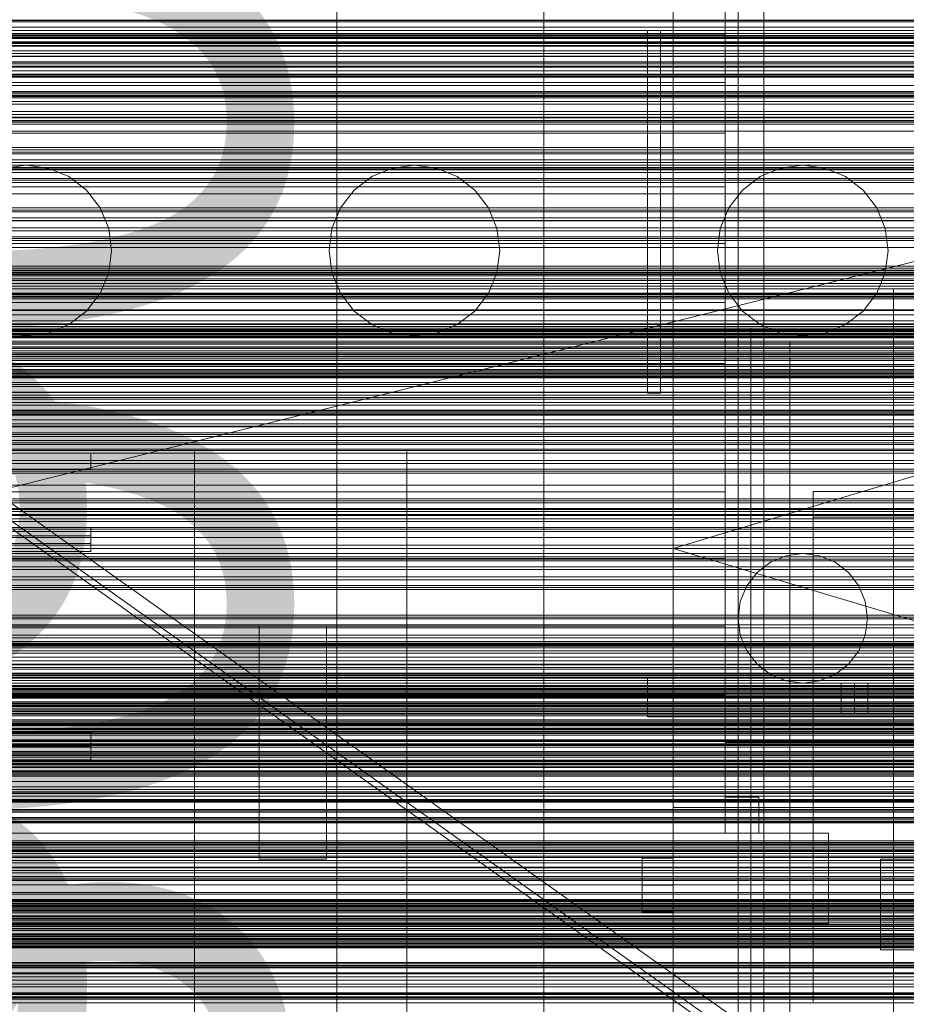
# Model space of a CAD drawing. Header units: millimetres. Extents: x -2233 to 61924, y -68080 to 6847.
# Tile 43 of 256: x -902 to -560, y -34376 to -33996. Entities that reach past the tile are written whole.
import ezdxf

# ---------------------------------------------------------------- set-up
doc = ezdxf.new("R2010")
doc.units = ezdxf.units.MM
for name, color, linetype, lineweight in [('COTAS_O', 1, 'Continuous', 0), ('COTAS_P', 1, 'Continuous', 0), ('frontal_briquetadora', 7, 'Continuous', 0), ('frontal_C03', 7, 'Continuous', 0), ('frontal_dosificador', 7, 'Continuous', 0), ('frontal_mezcladora', 7, 'Continuous', 0), ('frontal_secador', 7, 'Continuous', 0), ('frontal_tolva', 7, 'Continuous', 0)]:
    doc.layers.add(name, color=color, linetype=linetype, lineweight=lineweight)
doc.dimstyles.new('R19_100', dxfattribs={"dimtxt": 250, "dimasz": 150, "dimexe": 150, "dimexo": 80, "dimgap": 100, "dimtad": 1, "dimtih": 1, "dimtoh": 1, "dimdsep": 46, "dimcen": 0.09, "dimadec": 0, "dimazin": 0, "dimtfac": 1, "dimtdec": 4, "dimtofl": 0, "dimtmove": 0, "dimatfit": 3, "dimfxl": 1, "dimtolj": 1, "dimtzin": 0, "dimarcsym": 0})

# ---------------------------------------------------------------- blocks, each defined once
blk = doc.blocks.new('DIM_R28_48')
at = {"layer": 'COTAS_P'}
for p, q in [((-1750, -34600), (-1600, -34555)), ((2600, -34600), (2450, -34555)), ((-1750, -35500), (-1750, -34600)), ((-1750, -34600), (2600, -34600)), ((-1750, -34600), (-1600, -34645)), ((2600, -34600), (2450, -34645)), ((2600, -35500), (2600, -34600))]:
    blk.add_line(p, q, dxfattribs=at)
blk.add_text('4350 P', height=250, dxfattribs=at).set_placement((425, -34500))
blk = doc.blocks.new('DIM_R28_52')
at = {"layer": 'COTAS_O'}
for p, q in [((-1725, -33700), (-1575, -33655)), ((1725, -33700), (1575, -33655)), ((-1725, -34400), (-1725, -33700)), ((-1725, -33700), (1725, -33700)), ((-1725, -33700), (-1575, -33745)), ((1725, -33700), (1575, -33745)), ((1725, -34400), (1725, -33700))]:
    blk.add_line(p, q, dxfattribs=at)
blk.add_text('3450 O', height=250, dxfattribs=at).set_placement((0, -33600))
blk = doc.blocks.new('DIM_R28_55')
at = {"layer": 'COTAS_O'}
for p, q in [((-650, -33700), (50, -33700)), ((50, -33700), (5, -33850)), ((50, -34900), (50, -33700)), ((50, -33700), (95, -33850)), ((50, -34900), (5, -34750)), ((50, -34900), (95, -34750)), ((-650, -34900), (50, -34900))]:
    blk.add_line(p, q, dxfattribs=at)
blk.add_text('1200 O', height=250, rotation=90, dxfattribs=at).set_placement((-50, -34300))
blk = doc.blocks.new('DIM_R28_56')
at = {"layer": 'COTAS_O'}
for p, q in [((-650, -34200), (-500, -34155)), ((650, -34200), (500, -34155)), ((-650, -34900), (-650, -34200)), ((-650, -34200), (650, -34200)), ((-650, -34200), (-500, -34245)), ((650, -34200), (500, -34245)), ((650, -34900), (650, -34200))]:
    blk.add_line(p, q, dxfattribs=at)
blk.add_text('1300 O', height=250, dxfattribs=at).set_placement((0, -34100))
blk = doc.blocks.new('DIM_R28_57')
at = {"layer": 'COTAS_O'}
for p, q in [((-1480, -33670), (-780, -33670)), ((-780, -33670), (-825, -33820)), ((-780, -36000), (-780, -33670)), ((-780, -33670), (-735, -33820)), ((-780, -36000), (-825, -35850)), ((-780, -36000), (-735, -35850)), ((-1480, -36000), (-780, -36000))]:
    blk.add_line(p, q, dxfattribs=at)
blk.add_text('2330 O', height=250, rotation=90, dxfattribs=at).set_placement((-880, -34835))
blk = doc.blocks.new('DIM_R28_59')
at = {"layer": 'COTAS_O'}
for p, q in [((-1400, -33000), (-700, -33000)), ((-700, -33000), (-745, -33150)), ((-700, -36000), (-700, -33000)), ((-700, -33000), (-655, -33150)), ((-700, -36000), (-745, -35850)), ((-700, -36000), (-655, -35850)), ((-1400, -36000), (-700, -36000))]:
    blk.add_line(p, q, dxfattribs=at)
blk.add_text('3000 O', height=250, rotation=90, dxfattribs=at).set_placement((-800, -34500))

msp = doc.modelspace()

# ---------------------------------------------------------------- linework, layer by layer
at = {"layer": 'frontal_briquetadora'}
for p, q in [((-630, -34001.746), (-630, -33984.725)), ((-630, -34001.746), (-1405, -34001.746)), ((-630, -34020.086), (-630, -34001.746)), ((-630, -34020.086), (-1405, -34020.086)), ((-630, -34039.668), (-630, -34020.086)), ((-630, -34039.668), (-1405, -34039.668)), ((-630, -34060.408), (-630, -34039.668)), ((-630, -34060.408), (-1405, -34060.408)), ((-630, -34082.216), (-630, -34060.408)), ((-630, -34082.216), (-1405, -34082.216)), ((-630, -34105), (-630, -34082.216)), ((-630, -34101.1), (-630, -34100)), ((-630, -34104.388), (-630, -34101.1)), ((-565, -34101.1), (-565, -34100)), ((-565, -34104.388), (-565, -34101.1)), ((-630, -34105), (-1405, -34105)), ((-630, -34109.82), (-630, -34104.388)), ((-630, -34128.662), (-630, -34105)), ((-565, -34109.82), (-565, -34104.388)), ((-630, -34117.33), (-630, -34109.82)), ((-565, -34117.33), (-565, -34109.82)), ((-630, -34126.823), (-630, -34117.33)), ((-620, -34116.167), (-620, -34115)), ((-620, -34119.649), (-620, -34116.167)), ((-565, -34116.167), (-565, -34115)), ((-565, -34119.649), (-565, -34116.167)), ((-565, -34126.823), (-565, -34117.33)), ((-620, -34125.397), (-620, -34119.649)), ((-605, -34122.745), (-605, -34120.306)), ((-565, -34125.397), (-565, -34119.649)), ((-605, -34127.586), (-605, -34122.745)), ((-630, -34128.662), (-1405, -34128.662)), ((-630, -34138.179), (-630, -34126.823)), ((-630, -34153.1), (-630, -34128.662)), ((-620, -34133.327), (-620, -34125.397)), ((-605, -34134.752), (-605, -34127.586)), ((-565, -34133.327), (-565, -34125.397)), ((-565, -34138.179), (-565, -34126.823)), ((-620, -34143.323), (-620, -34133.327)), ((-605, -34144.129), (-605, -34134.752)), ((-565, -34143.323), (-565, -34133.327)), ((-630, -34151.256), (-630, -34138.179)), ((-565, -34151.256), (-565, -34138.179)), ((-620, -34155.238), (-620, -34143.323)), ((-565, -34155.238), (-565, -34143.323)), ((-605, -34155.57), (-605, -34144.129)), ((-630, -34165.889), (-630, -34151.256)), ((-565, -34165.889), (-565, -34151.256)), ((-630, -34153.1), (-1405, -34153.1)), ((-630, -34178.21), (-630, -34153.1)), ((-620, -34168.9), (-620, -34155.238)), ((-565, -34168.9), (-565, -34155.238)), ((-605, -34168.895), (-605, -34155.57)), ((-835, -34164.4), (-835, -34162.623)), ((-753, -34164.4), (-753, -34162.623)), ((-875, -34164.709), (-875, -34163.55)), ((-875, -34166.797), (-875, -34164.709)), ((-875, -34169.4), (-875, -34166.797)), ((-835, -34167.941), (-835, -34164.4)), ((-753, -34167.941), (-753, -34164.4)), ((-630, -34181.894), (-630, -34165.889)), ((-565, -34181.894), (-565, -34165.889)), ((-875, -34169.4), (-980, -34169.4)), ((-980, -34169.484), (-875, -34169.484)), ((-875, -34169.4), (-875, -34169.412)), ((-875, -34169.415), (-875, -34169.402)), ((-875, -34169.412), (-875, -34169.424)), ((-875, -34169.424), (-875, -34169.436)), ((-875, -34169.436), (-875, -34169.448)), ((-875, -34169.484), (-875, -34169.443)), ((-875, -34169.448), (-875, -34169.46)), ((-875, -34169.46), (-875, -34169.472)), ((-875, -34169.472), (-875, -34169.484)), ((-835, -34173.217), (-835, -34167.941)), ((-835, -34170.313), (-835, -34169.4)), ((-835, -34173.044), (-835, -34170.313)), ((-753, -34173.217), (-753, -34167.941)), ((-620, -34184.11), (-620, -34168.9)), ((-605, -34183.893), (-605, -34168.895)), ((-565, -34184.11), (-565, -34168.9)), ((-835, -34177.569), (-835, -34173.044)), ((-835, -34180.184), (-835, -34173.217)), ((-753, -34180.184), (-753, -34173.217)), ((-605, -34175.941), (-605, -34174)), ((-630, -34178.21), (-1405, -34178.21)), ((-835, -34183.851), (-835, -34177.569)), ((-630, -34203.884), (-630, -34178.21)), ((-605, -34181.688), (-605, -34175.941)), ((-596, -34184.379), (-596, -34178.048)), ((-596, -34178.048), (-416, -34178.048)), ((-596, -34178.048), (-596, -34188)), ((-835, -34188.788), (-835, -34180.184)), ((-753, -34188.788), (-753, -34180.184)), ((-630, -34199.07), (-630, -34181.894)), ((-605, -34191.022), (-605, -34181.688)), ((-565, -34199.07), (-565, -34181.894)), ((-835, -34191.835), (-835, -34183.851)), ((-620, -34200.644), (-620, -34184.11)), ((-605, -34200.328), (-605, -34183.893)), ((-596, -34193.939), (-596, -34184.379)), ((-565, -34200.644), (-565, -34184.11)), ((-835, -34198.959), (-835, -34188.788)), ((-753, -34198.959), (-753, -34188.788)), ((-596, -34188), (-416, -34188)), ((-875, -34192.355), (-875, -34192.084)), ((-875, -34192.084), (-875, -34192.649)), ((-875, -34192.334), (-875, -34192.143)), ((-875, -34192.143), (-875, -34193.147)), ((-875, -34193.68), (-875, -34192.334)), ((-875, -34193.425), (-875, -34192.355)), ((-875, -34192.649), (-875, -34193.972)), ((-875, -34193.147), (-875, -34195.144)), ((-875, -34195.144), (-875, -34193.425)), ((-835, -34201.454), (-835, -34191.835)), ((-605, -34203.582), (-605, -34191.022)), ((-1385, -34195.144), (-875, -34195.144)), ((-875, -34195.912), (-875, -34193.68)), ((-875, -34193.972), (-875, -34195.867)), ((-875, -34195.965), (-875, -34195.144)), ((-875, -34195.867), (-875, -34198.071)), ((-875, -34198.579), (-875, -34195.912)), ((-875, -34196.798), (-875, -34195.965)), ((-875, -34197.643), (-875, -34196.798)), ((-596, -34206.387), (-596, -34193.939)), ((-875, -34198.071), (-1385, -34198.071)), ((-875, -34198.501), (-875, -34197.643)), ((-875, -34198.071), (-875, -34198.531)), ((-875, -34199.37), (-875, -34198.501)), ((-875, -34198.531), (-875, -34198.989)), ((-875, -34201.143), (-875, -34198.579)), ((-875, -34198.989), (-875, -34199.441)), ((-875, -34200.251), (-875, -34199.37)), ((-875, -34199.441), (-875, -34199.885)), ((-875, -34199.885), (-875, -34200.318)), ((-875, -34201.143), (-875, -34200.251)), ((-875, -34200.318), (-875, -34200.739)), ((-875, -34200.739), (-875, -34201.143)), ((-835, -34210.615), (-835, -34198.959)), ((-753, -34210.615), (-753, -34198.959)), ((-630, -34217.201), (-630, -34199.07)), ((-620, -34218.263), (-620, -34200.644)), ((-605, -34217.941), (-605, -34200.328)), ((-565, -34217.201), (-565, -34199.07)), ((-565, -34218.263), (-565, -34200.644)), ((-630, -34203.884), (-1405, -34203.884)), ((-1385, -34201.143), (-875, -34201.143)), ((-835, -34212.624), (-835, -34201.454)), ((-630, -34230.013), (-630, -34203.884)), ((-605, -34218.887), (-605, -34203.582)), ((-596, -34221.28), (-596, -34206.387)), ((-835, -34223.662), (-835, -34210.615)), ((-753, -34223.662), (-753, -34210.615)), ((-835, -34225.252), (-835, -34212.624)), ((-630, -34236.059), (-630, -34217.201)), ((-620, -34236.709), (-620, -34218.263)), ((-605, -34236.453), (-605, -34217.941)), ((-605, -34236.349), (-605, -34218.887)), ((-565, -34236.059), (-565, -34217.201)), ((-565, -34236.709), (-565, -34218.263)), ((-835, -34237.996), (-835, -34223.662)), ((-753, -34237.996), (-753, -34223.662)), ((-596, -34238.086), (-596, -34221.28)), ((-835, -34239.229), (-835, -34225.252)), ((-630, -34230.013), (-1405, -34230.013)), ((-810, -34230.013), (-1274, -34230.013)), ((-810, -34230.013), (-810, -34230)), ((-810, -34230), (-784, -34230)), ((-810, -34230), (-810, -34320)), ((-810, -34256.484), (-810, -34230.013)), ((-784, -34230), (-784, -34230.013)), ((-784, -34320), (-784, -34230)), ((-784, -34230.013), (-784, -34256.484)), ((-630, -34230.013), (-784, -34230.013)), ((-630, -34256.484), (-630, -34230.013)), ((-835, -34253.499), (-835, -34237.996)), ((-753, -34253.499), (-753, -34237.996)), ((-630, -34255.406), (-630, -34236.059)), ((-620, -34255.714), (-620, -34236.709)), ((-605, -34255.296), (-605, -34236.349)), ((-605, -34255.573), (-605, -34236.453)), ((-596, -34256.208), (-596, -34238.086)), ((-565, -34255.406), (-565, -34236.059)), ((-565, -34255.714), (-565, -34236.709)), ((-835, -34254.436), (-835, -34239.229)), ((-835, -34270.049), (-835, -34253.499)), ((-753, -34270.049), (-753, -34253.499)), ((-630, -34256.484), (-1405, -34256.484)), ((-810, -34256.484), (-1274, -34256.484)), ((-835, -34270.744), (-835, -34254.436)), ((-810, -34283.185), (-810, -34256.484)), ((-784, -34256.484), (-784, -34283.185)), ((-630, -34256.484), (-784, -34256.484)), ((-630, -34275), (-630, -34255.406)), ((-630, -34283.185), (-630, -34256.484)), ((-620, -34275), (-620, -34255.714)), ((-605, -34275), (-605, -34255.296)), ((-605, -34275), (-605, -34255.573)), ((-596, -34275), (-596, -34256.208)), ((-565, -34275), (-565, -34255.406)), ((-565, -34275), (-565, -34255.714)), ((-1385, -34271.246), (-875, -34271.246)), ((-875, -34270.567), (-875, -34270.413)), ((-875, -34270.413), (-875, -34270.797)), ((-875, -34270.802), (-875, -34270.422)), ((-875, -34270.422), (-875, -34271.246)), ((-875, -34271.246), (-875, -34270.567)), ((-875, -34270.797), (-875, -34271.687)), ((-875, -34272.31), (-875, -34270.802)), ((-875, -34272.71), (-875, -34271.246)), ((-875, -34271.687), (-875, -34273)), ((-875, -34274.643), (-875, -34272.31)), ((-875, -34274.181), (-875, -34272.71)), ((-875, -34273), (-875, -34274.62)), ((-835, -34287.512), (-835, -34270.049)), ((-835, -34288.012), (-835, -34270.744)), ((-753, -34287.512), (-753, -34270.049)), ((-875, -34276.4), (-1385, -34276.4)), ((-875, -34275.659), (-875, -34274.181)), ((-875, -34274.62), (-875, -34276.4)), ((-875, -34277.33), (-875, -34274.643)), ((-875, -34277.143), (-875, -34275.659)), ((-875, -34276.4), (-875, -34277.306)), ((-565, -34275), (-630, -34275)), ((-630, -34275), (-630, -34278.783)), ((-630, -34280.033), (-630, -34275)), ((-620, -34278.008), (-620, -34275)), ((-620, -34275), (-565, -34275)), ((-605, -34275), (-453, -34275)), ((-605, -34275), (-605, -34294.704)), ((-465, -34275), (-605, -34275)), ((-605, -34275), (-605, -34294.427)), ((-396, -34275), (-596, -34275)), ((-596, -34275), (-596, -34294.509)), ((-565, -34275), (-565, -34294.286)), ((-565, -34275), (-565, -34294.594)), ((-875, -34278.635), (-875, -34277.143)), ((-875, -34277.306), (-875, -34278.191)), ((-875, -34279.829), (-875, -34277.33)), ((-875, -34278.191), (-875, -34279.036)), ((-875, -34280.133), (-875, -34278.635)), ((-875, -34279.036), (-875, -34279.82)), ((-875, -34279.82), (-875, -34280.525)), ((-875, -34281.638), (-875, -34279.829)), ((-875, -34281.638), (-875, -34280.133)), ((-875, -34280.525), (-875, -34281.136)), ((-630, -34278.783), (-630, -34282.564)), ((-630, -34285.062), (-630, -34280.033)), ((-620, -34281.016), (-620, -34278.008)), ((-630, -34283.185), (-1405, -34283.185)), ((-1385, -34281.638), (-875, -34281.638)), ((-810, -34283.185), (-1274, -34283.185)), ((-875, -34281.136), (-875, -34281.638)), ((-810, -34310), (-810, -34283.185)), ((-784, -34283.185), (-784, -34310)), ((-630, -34283.185), (-784, -34283.185)), ((-630, -34282.564), (-630, -34286.342)), ((-630, -34310), (-630, -34283.185)), ((-620, -34284.021), (-620, -34281.016)), ((-620, -34287.023), (-620, -34284.021)), ((-835, -34305.746), (-835, -34287.512)), ((-835, -34306.094), (-835, -34288.012)), ((-753, -34305.746), (-753, -34287.512)), ((-630, -34290.083), (-630, -34285.062)), ((-630, -34286.342), (-630, -34290.114)), ((-620, -34290.021), (-620, -34287.023)), ((-630, -34295.091), (-630, -34290.083)), ((-630, -34290.114), (-630, -34293.879)), ((-620, -34293.014), (-620, -34290.021)), ((-630, -34293.879), (-630, -34297.636)), ((-630, -34300.083), (-630, -34295.091)), ((-630, -34296), (-630, -34310)), ((-617, -34296), (-630, -34296)), ((-620, -34296), (-620, -34293.014)), ((-620, -34296), (-617, -34296)), ((-620, -34310), (-620, -34296)), ((-617, -34296), (-617, -34298.013)), ((-617, -34310), (-617, -34296)), ((-605, -34294.427), (-605, -34313.547)), ((-605, -34294.704), (-605, -34313.651)), ((-596, -34294.509), (-596, -34313.268)), ((-565, -34294.286), (-565, -34313.291)), ((-565, -34294.594), (-565, -34313.941)), ((-630, -34297.636), (-630, -34301.382)), ((-617, -34298.013), (-617, -34300.022)), ((-630, -34305.054), (-630, -34300.083)), ((-630, -34301.382), (-630, -34310)), ((-617, -34301.382), (-630, -34301.382)), ((-617, -34300.022), (-617, -34302.027)), ((-617, -34302.618), (-617, -34301.382)), ((-617, -34310), (-617, -34301.382)), ((-617, -34302.027), (-617, -34304.027)), ((-617, -34303.852), (-617, -34302.618)), ((-835, -34324.606), (-835, -34305.746)), ((-835, -34324.836), (-835, -34306.094)), ((-753, -34324.606), (-753, -34305.746)), ((-630, -34310), (-630, -34305.054)), ((-617, -34305.085), (-617, -34303.852)), ((-617, -34304.027), (-617, -34306.023)), ((-617, -34306.316), (-617, -34305.085)), ((-617, -34306.023), (-617, -34308.014)), ((-617, -34307.546), (-617, -34306.316)), ((-617, -34308.774), (-617, -34307.546)), ((-590, -34310), (-1450, -34310)), ((-630, -34310), (-1405, -34310)), ((-810, -34310), (-1274, -34310)), ((-810, -34310), (-810, -34320)), ((-590, -34310), (-784, -34310)), ((-630, -34310), (-784, -34310)), ((-784, -34320), (-784, -34310)), ((-630, -34310), (-617, -34310)), ((-590, -34310), (-630, -34310)), ((-617, -34310), (-620, -34310)), ((-620, -34310), (-620, -34328.853)), ((-617, -34308.014), (-617, -34310)), ((-617, -34310), (-617, -34308.774)), ((-617, -34310), (-590, -34310)), ((-590, -34310), (-590, -34315.131)), ((-590, -34345), (-590, -34310)), ((-605, -34313.547), (-605, -34332.059)), ((-605, -34313.651), (-605, -34331.113)), ((-596, -34313.268), (-596, -34330.557)), ((-590, -34315.131), (-590, -34320.226)), ((-565, -34313.291), (-565, -34331.737)), ((-565, -34313.941), (-565, -34332.799)), ((-810, -34320), (-784, -34320)), ((-590, -34320.226), (-590, -34325.281)), ((-835, -34343.939), (-835, -34324.606)), ((-835, -34344.078), (-835, -34324.836)), ((-753, -34343.939), (-753, -34324.606)), ((-590, -34325.281), (-590, -34330.29)), ((-620, -34328.853), (-620, -34346.896)), ((-590, -34330.29), (-590, -34335.249)), ((-605, -34331.113), (-605, -34346.418)), ((-605, -34332.059), (-605, -34349.672)), ((-596, -34330.557), (-596, -34345.711)), ((-565, -34331.737), (-565, -34349.356)), ((-565, -34332.799), (-565, -34350.93)), ((-590, -34335.249), (-590, -34340.154)), ((-590, -34340.154), (-590, -34345)), ((-1450, -34345), (-590, -34345)), ((-620, -34345), (-1425, -34345)), ((-835, -34363.59), (-835, -34343.939)), ((-835, -34363.655), (-835, -34344.078)), ((-753, -34363.59), (-753, -34343.939)), ((-590, -34345), (-620, -34345)), ((-620, -34345), (-620, -34362.246)), ((-620, -34500), (-620, -34345)), ((-620, -34345), (-620, -34510)), ((-620, -34346.896), (-620, -34363.856)), ((-605, -34346.418), (-605, -34358.978)), ((-596, -34345.711), (-596, -34358.147)), ((-565, -34349.356), (-565, -34365.89)), ((-605, -34349.672), (-605, -34366.107)), ((-565, -34350.93), (-565, -34368.106)), ((-605, -34358.978), (-605, -34368.312)), ((-596, -34358.147), (-596, -34367.388)), ((-835, -34383.4), (-835, -34363.59)), ((-835, -34383.4), (-835, -34363.655)), ((-753, -34383.4), (-753, -34363.59)), ((-620, -34362.246), (-620, -34378.43)), ((-620, -34363.856), (-620, -34379.48)), ((-605, -34366.107), (-605, -34381.105)), ((-605, -34368.312), (-605, -34374.059)), ((-596, -34367.388), (-596, -34373.079)), ((-565, -34365.89), (-565, -34381.1)), ((-565, -34368.106), (-565, -34384.111)), ((-605, -34374.059), (-605, -34376)), ((-596, -34373.079), (-596, -34375))]:
    msp.add_line(p, q, dxfattribs=at)
at = {"layer": 'frontal_C03'}
for p, q in [((1250, -34001.143), (-1250, -34001.143)), ((1250, -34002.025), (-1250, -34002.025)), ((1250, -34002.678), (-1250, -34002.678)), ((1250, -34004.986), (-1250, -34004.986)), ((-1250, -34006.043), (1250, -34006.043)), ((1250, -34008.895), (-1250, -34008.895)), ((1250, -34009.952), (-1250, -34009.952)), ((1250, -34012.26), (-1250, -34012.26)), ((1250, -34012.913), (-1250, -34012.913)), ((1250, -34013.795), (-1250, -34013.795)), ((1250, -34023.601), (-1250, -34023.601)), ((1250, -34024.482), (-1250, -34024.482)), ((1250, -34025.136), (-1250, -34025.136)), ((1250, -34027.443), (-1250, -34027.443)), ((-1250, -34028.501), (1250, -34028.501)), ((1250, -34031.353), (-1250, -34031.353)), ((1250, -34032.41), (-1250, -34032.41)), ((1250, -34034.717), (-1250, -34034.717)), ((1250, -34035.371), (-1250, -34035.371)), ((1250, -34036.252), (-1250, -34036.252)), ((1250, -34046.059), (-1250, -34046.059)), ((1250, -34046.94), (-1250, -34046.94)), ((1250, -34047.593), (-1250, -34047.593)), ((1250, -34049.901), (-1250, -34049.901)), ((-1250, -34050.958), (1250, -34050.958)), ((1250, -34053.81), (-1250, -34053.81)), ((1250, -34054.868), (-1250, -34054.868)), ((1250, -34057.175), (-1250, -34057.175)), ((1250, -34057.828), (-1250, -34057.828)), ((1250, -34058.71), (-1250, -34058.71)), ((1250, -34068.516), (-1250, -34068.516)), ((1250, -34069.398), (-1250, -34069.398)), ((1250, -34070.051), (-1250, -34070.051)), ((1250, -34072.358), (-1250, -34072.358)), ((-1250, -34073.416), (1250, -34073.416)), ((1250, -34076.268), (-1250, -34076.268)), ((1250, -34077.325), (-1250, -34077.325)), ((1250, -34079.633), (-1250, -34079.633)), ((1250, -34080.286), (-1250, -34080.286)), ((1250, -34081.167), (-1250, -34081.167)), ((1250, -34090.974), (-1250, -34090.974)), ((1250, -34091.855), (-1250, -34091.855)), ((1250, -34092.509), (-1250, -34092.509)), ((-1250, -34092.816), (1250, -34092.816)), ((-1250, -34093.614), (1250, -34093.614)), ((-1250, -34094.198), (1250, -34094.198)), ((1250, -34094.816), (-1250, -34094.816)), ((-1250, -34095.873), (1250, -34095.873)), ((-1250, -34096.536), (1250, -34096.536)), ((-1250, -34097.665), (1250, -34097.665)), ((1250, -34098.726), (-1250, -34098.726)), ((1250, -34099.783), (-1250, -34099.783)), ((-1250, -34101.385), (1250, -34101.385)), ((1250, -34102.09), (-1250, -34102.09)), ((1250, -34102.744), (-1250, -34102.744)), ((-1250, -34102.981), (1250, -34102.981)), ((1250, -34103.625), (-1250, -34103.625)), ((-1250, -34107.828), (1250, -34107.828)), ((-1250, -34109.784), (1250, -34109.784)), ((1250, -34113.431), (-1250, -34113.431)), ((-1268, -34115.802), (1268, -34115.802)), ((-1268, -34116.026), (1268, -34116.026)), ((-1268, -34116.191), (1268, -34116.191)), ((-1268, -34116.848), (1268, -34116.848)), ((-1268, -34117.166), (1268, -34117.166)), ((1250, -34114.313), (-1250, -34114.313)), ((1250, -34114.966), (-1250, -34114.966)), ((-1250, -34115.429), (1250, -34115.429)), ((1250, -34117.274), (-1250, -34117.274)), ((-1268, -34118.212), (1268, -34118.212)), ((-1268, -34118.661), (1268, -34118.661)), ((-1268, -34120.024), (1268, -34120.024)), ((-1268, -34120.574), (1268, -34120.574)), ((1250, -34117.61), (-1250, -34117.61)), ((-1250, -34118.331), (1250, -34118.331)), ((1250, -34121.183), (-1250, -34121.183)), ((-1268, -34122.162), (1268, -34122.162)), ((1268, -34122.775), (-1268, -34122.775)), ((-1268, -34124.479), (1268, -34124.479)), ((1250, -34122.24), (-1250, -34122.24)), ((-1250, -34123.667), (1250, -34123.667)), ((1250, -34124.548), (-1250, -34124.548)), ((-1268, -34125.114), (1268, -34125.114)), ((-1268, -34126.817), (1268, -34126.817)), ((-1268, -34127.431), (1268, -34127.431)), ((1250, -34125.201), (-1250, -34125.201)), ((-1250, -34125.925), (1250, -34125.925)), ((1250, -34126.083), (-1250, -34126.083)), ((-1268, -34129.018), (1268, -34129.018)), ((-1268, -34129.568), (1268, -34129.568)), ((-1268, -34130.932), (1268, -34130.932)), ((-1268, -34131.381), (1268, -34131.381)), ((-1268, -34132.427), (1268, -34132.427)), ((-1250, -34131.983), (1250, -34131.983)), ((-1268, -34132.744), (1268, -34132.744)), ((-1268, -34133.402), (1268, -34133.402)), ((-1268, -34133.566), (1268, -34133.566)), ((-1268, -34133.791), (1268, -34133.791)), ((-1250, -34134.164), (1250, -34134.164)), ((1250, -34135.889), (-1250, -34135.889)), ((1250, -34136.77), (-1250, -34136.77)), ((1250, -34137.424), (-1250, -34137.424)), ((1250, -34139.731), (-1250, -34139.731)), ((-1250, -34139.809), (1250, -34139.809)), ((-1250, -34140.789), (1250, -34140.789)), ((-1250, -34141.764), (1250, -34141.764)), ((1250, -34143.641), (-1250, -34143.641)), ((1250, -34144.698), (-1250, -34144.698)), ((-1250, -34146.611), (1250, -34146.611)), ((1250, -34147.006), (-1250, -34147.006)), ((1250, -34147.659), (-1250, -34147.659)), ((-1250, -34148.208), (1250, -34148.208)), ((1250, -34148.54), (-1250, -34148.54)), ((-1500, -34152.753), (1500, -34152.753)), ((-1250, -34151.927), (1250, -34151.927)), ((-1250, -34153.056), (1250, -34153.056)), ((-1250, -34155.394), (1250, -34155.394)), ((-1250, -34155.979), (1250, -34155.979)), ((-1250, -34156.776), (1250, -34156.776)), ((1250, -34158.347), (-1250, -34158.347)), ((1250, -34159.228), (-1250, -34159.228)), ((1500, -34161.736), (-1500, -34161.736)), ((1250, -34159.882), (-1250, -34159.882)), ((1250, -34162.189), (-1250, -34162.189)), ((-1250, -34163.246), (1250, -34163.246)), ((1250, -34166.098), (-1250, -34166.098)), ((1250, -34167.156), (-1250, -34167.156)), ((1250, -34169.463), (-1250, -34169.463)), ((1250, -34170.117), (-1250, -34170.117)), ((1250, -34170.998), (-1250, -34170.998)), ((-1500, -34175.611), (1500, -34175.611)), ((1250, -34180.804), (-1250, -34180.804)), ((1250, -34181.686), (-1250, -34181.686)), ((1250, -34182.339), (-1250, -34182.339)), ((1250, -34184.647), (-1250, -34184.647)), ((-1250, -34185.704), (1250, -34185.704)), ((1500, -34186.859), (-1500, -34186.859)), ((1500, -34187.019), (-1500, -34187.019)), ((1500, -34187.304), (-1500, -34187.304)), ((1250, -34188.556), (-1250, -34188.556)), ((1250, -34189.613), (-1250, -34189.613)), ((1250, -34191.921), (-1250, -34191.921)), ((1250, -34192.574), (-1250, -34192.574)), ((1250, -34193.456), (-1250, -34193.456)), ((-1500, -34195.842), (1500, -34195.842)), ((-1500, -34198.712), (1500, -34198.712)), ((1250, -34203.262), (-1250, -34203.262)), ((1250, -34204.143), (-1250, -34204.143)), ((1250, -34204.797), (-1250, -34204.797)), ((1250, -34207.104), (-1250, -34207.104)), ((-1250, -34208.162), (1250, -34208.162)), ((1250, -34211.014), (-1250, -34211.014)), ((1250, -34212.071), (-1250, -34212.071)), ((1250, -34214.378), (-1250, -34214.378)), ((1250, -34215.032), (-1250, -34215.032)), ((1250, -34215.913), (-1250, -34215.913)), ((1250, -34225.72), (-1250, -34225.72)), ((1250, -34226.601), (-1250, -34226.601)), ((1250, -34227.254), (-1250, -34227.254)), ((1250, -34229.562), (-1250, -34229.562)), ((-1250, -34230.619), (1250, -34230.619)), ((1250, -34233.471), (-1250, -34233.471)), ((1250, -34234.529), (-1250, -34234.529)), ((-1250, -34236.6), (1250, -34236.6)), ((1250, -34236.836), (-1250, -34236.836)), ((-1250, -34237.233), (1250, -34237.233)), ((1250, -34237.49), (-1250, -34237.49)), ((-1250, -34237.697), (1250, -34237.697)), ((1250, -34238.371), (-1250, -34238.371)), ((-1250, -34239.553), (1250, -34239.553)), ((-1250, -34240.449), (1250, -34240.449)), ((-1250, -34243.401), (1250, -34243.401)), ((-1250, -34244.669), (1250, -34244.669)), ((1250, -34248.177), (-1250, -34248.177)), ((-1250, -34248.516), (1250, -34248.516)), ((1250, -34249.059), (-1250, -34249.059)), ((1250, -34249.712), (-1250, -34249.712)), ((-1250, -34250.068), (1250, -34250.068)), ((-1500, -34252.99), (1500, -34252.99)), ((-1500, -34253.214), (1500, -34253.214)), ((-1500, -34253.379), (1500, -34253.379)), ((-1500, -34254.036), (1500, -34254.036)), ((1250, -34252.019), (-1250, -34252.019)), ((-1250, -34253.077), (1250, -34253.077)), ((-1500, -34254.354), (1500, -34254.354)), ((-1500, -34255.4), (1500, -34255.4)), ((-1500, -34255.849), (1500, -34255.849)), ((-1500, -34257.212), (1500, -34257.212)), ((-1500, -34257.762), (1500, -34257.762)), ((-1250, -34254.549), (1250, -34254.549)), ((1250, -34255.929), (-1250, -34255.929)), ((1250, -34256.28), (-1250, -34256.28)), ((1250, -34256.986), (-1250, -34256.986)), ((-1500, -34259.35), (1500, -34259.35)), ((1500, -34259.963), (-1500, -34259.963)), ((-1500, -34261.667), (1500, -34261.667)), ((1250, -34259.294), (-1250, -34259.294)), ((1250, -34259.947), (-1250, -34259.947)), ((1250, -34260.828), (-1250, -34260.828)), ((-1250, -34261.088), (1250, -34261.088)), ((-1500, -34262.302), (1500, -34262.302)), ((-1500, -34264.006), (1500, -34264.006)), ((-1500, -34264.619), (1500, -34264.619)), ((-1250, -34262.881), (1250, -34262.881)), ((-1500, -34266.207), (1500, -34266.207)), ((-1500, -34266.757), (1500, -34266.757)), ((-1500, -34268.12), (1500, -34268.12)), ((-1500, -34268.569), (1500, -34268.569)), ((-1250, -34267.689), (1250, -34267.689)), ((-1250, -34269.42), (1250, -34269.42)), ((-1500, -34269.615), (1500, -34269.615)), ((-1500, -34269.933), (1500, -34269.933)), ((-1500, -34270.59), (1500, -34270.59)), ((-1500, -34270.754), (1500, -34270.754)), ((-1500, -34270.979), (1500, -34270.979)), ((1250, -34270.635), (-1250, -34270.635)), ((1250, -34271.516), (-1250, -34271.516)), ((1250, -34272.17), (-1250, -34272.17)), ((-1250, -34273.9), (1250, -34273.9)), ((1250, -34274.477), (-1250, -34274.477)), ((-1250, -34275.453), (1250, -34275.453)), ((-1250, -34275.534), (1250, -34275.534)), ((1250, -34278.387), (-1250, -34278.387)), ((-1250, -34279.3), (1250, -34279.3)), ((1250, -34279.444), (-1250, -34279.444)), ((-1250, -34280.567), (1250, -34280.567)), ((1250, -34281.751), (-1250, -34281.751)), ((1250, -34282.405), (-1250, -34282.405)), ((1250, -34283.286), (-1250, -34283.286)), ((-1250, -34283.52), (1250, -34283.52)), ((-1250, -34284.416), (1250, -34284.416)), ((-1250, -34286.272), (1250, -34286.272)), ((-1250, -34286.736), (1250, -34286.736)), ((-1250, -34287.369), (1250, -34287.369)), ((1250, -34293.092), (-1250, -34293.092)), ((1250, -34293.974), (-1250, -34293.974)), ((1250, -34294.627), (-1250, -34294.627)), ((1250, -34296.935), (-1250, -34296.935)), ((-1250, -34297.992), (1250, -34297.992)), ((1250, -34300.844), (-1250, -34300.844)), ((1250, -34301.902), (-1250, -34301.902)), ((1250, -34304.209), (-1250, -34304.209)), ((1250, -34304.862), (-1250, -34304.862)), ((1250, -34305.744), (-1250, -34305.744)), ((-1250, -34312.901), (1250, -34312.901)), ((-1250, -34313.698), (1250, -34313.698)), ((-1250, -34314.283), (1250, -34314.283)), ((1250, -34315.55), (-1250, -34315.55)), ((1250, -34316.431), (-1250, -34316.431)), ((-1250, -34316.621), (1250, -34316.621)), ((1250, -34317.085), (-1250, -34317.085)), ((-1250, -34317.75), (1250, -34317.75)), ((1250, -34319.392), (-1250, -34319.392)), ((-1250, -34320.45), (1250, -34320.45)), ((-1250, -34321.469), (1250, -34321.469)), ((-1250, -34323.066), (1250, -34323.066)), ((1250, -34323.302), (-1250, -34323.302)), ((1250, -34324.359), (-1250, -34324.359)), ((1250, -34326.667), (-1250, -34326.667)), ((1250, -34327.32), (-1250, -34327.32)), ((-1250, -34327.913), (1250, -34327.913)), ((1250, -34328.201), (-1250, -34328.201)), ((-1250, -34329.869), (1250, -34329.869)), ((-1268, -34335.887), (1268, -34335.887)), ((-1268, -34336.111), (1268, -34336.111)), ((-1268, -34336.275), (1268, -34336.275)), ((-1268, -34336.933), (1268, -34336.933)), ((-1268, -34337.25), (1268, -34337.25)), ((-1250, -34335.513), (1250, -34335.513)), ((1250, -34337.695), (-1250, -34337.695)), ((-1268, -34338.296), (1268, -34338.296)), ((-1268, -34338.746), (1268, -34338.746)), ((-1268, -34340.109), (1268, -34340.109)), ((-1268, -34340.659), (1268, -34340.659)), ((1250, -34338.008), (-1250, -34338.008)), ((1250, -34338.889), (-1250, -34338.889)), ((1250, -34339.543), (-1250, -34339.543)), ((1530, -34343.773), (-1530, -34343.773)), ((-1268, -34342.246), (1268, -34342.246)), ((1268, -34342.86), (-1268, -34342.86)), ((-1268, -34344.563), (1268, -34344.563)), ((-1268, -34345.199), (1268, -34345.199)), ((1250, -34341.85), (-1250, -34341.85)), ((-1250, -34342.907), (1250, -34342.907)), ((-1250, -34343.752), (1250, -34343.752)), ((1530, -34348.773), (-1530, -34348.773)), ((-1268, -34346.902), (1268, -34346.902)), ((-1268, -34347.516), (1268, -34347.516)), ((-1268, -34349.103), (1268, -34349.103)), ((1250, -34345.759), (-1250, -34345.759)), ((-1250, -34346.01), (1250, -34346.01)), ((1250, -34346.817), (-1250, -34346.817)), ((1250, -34349.124), (-1250, -34349.124)), ((-1268, -34349.653), (1268, -34349.653)), ((-1268, -34351.016), (1268, -34351.016)), ((-1268, -34351.466), (1268, -34351.466)), ((-1268, -34352.512), (1268, -34352.512)), ((-1268, -34352.829), (1268, -34352.829)), ((1250, -34349.778), (-1250, -34349.778)), ((1250, -34350.659), (-1250, -34350.659)), ((-1250, -34352.067), (1250, -34352.067)), ((-1268, -34353.487), (1268, -34353.487)), ((-1268, -34353.651), (1268, -34353.651)), ((-1268, -34353.875), (1268, -34353.875)), ((-1250, -34354.249), (1250, -34354.249)), ((-1250, -34359.893), (1250, -34359.893)), ((1250, -34360.465), (-1250, -34360.465)), ((1250, -34361.347), (-1250, -34361.347)), ((-1250, -34361.849), (1250, -34361.849)), ((1250, -34362), (-1250, -34362)), ((1250, -34364.308), (-1250, -34364.308)), ((-1250, -34365.365), (1250, -34365.365)), ((-1250, -34366.696), (1250, -34366.696)), ((1250, -34368.217), (-1250, -34368.217)), ((-1250, -34368.293), (1250, -34368.293)), ((1250, -34369.274), (-1250, -34369.274)), ((1250, -34371.582), (-1250, -34371.582)), ((-1250, -34372.012), (1250, -34372.012)), ((1250, -34372.235), (-1250, -34372.235)), ((1250, -34373.117), (-1250, -34373.117)), ((-1250, -34373.141), (1250, -34373.141)), ((-1250, -34375.479), (1250, -34375.479))]:
    msp.add_line(p, q, dxfattribs=at)
at = {"layer": 'frontal_dosificador'}
for p, q in [((-150, -34000), (-1850, -34000)), ((-1200, -34250), (-200, -34000)), ((-200, -34000), (-1200, -34000)), ((-300, -34050), (-1700, -34050)), ((-300, -34052), (-1700, -34052)), ((-900, -34052), (-908.541, -34053.124)), ((-891.459, -34053.124), (-900, -34052)), ((-750, -34052), (-758.541, -34053.124)), ((-741.459, -34053.124), (-750, -34052)), ((-600, -34052), (-608.541, -34053.124)), ((-591.459, -34053.124), (-600, -34052)), ((-883.5, -34056.421), (-891.459, -34053.124)), ((-876.665, -34061.665), (-883.5, -34056.421)), ((-766.5, -34056.421), (-773.335, -34061.665)), ((-758.541, -34053.124), (-766.5, -34056.421)), ((-733.5, -34056.421), (-741.459, -34053.124)), ((-726.665, -34061.665), (-733.5, -34056.421)), ((-616.5, -34056.421), (-623.335, -34061.665)), ((-608.541, -34053.124), (-616.5, -34056.421)), ((-583.5, -34056.421), (-591.459, -34053.124)), ((-576.665, -34061.665), (-583.5, -34056.421)), ((-871.421, -34068.5), (-876.665, -34061.665)), ((-773.335, -34061.665), (-778.579, -34068.5)), ((-721.421, -34068.5), (-726.665, -34061.665)), ((-623.335, -34061.665), (-628.579, -34068.5)), ((-571.421, -34068.5), (-576.665, -34061.665)), ((-868.124, -34076.459), (-871.421, -34068.5)), ((-778.579, -34068.5), (-781.876, -34076.459)), ((-718.124, -34076.459), (-721.421, -34068.5)), ((-628.579, -34068.5), (-631.876, -34076.459)), ((-568.124, -34076.459), (-571.421, -34068.5)), ((-867, -34085), (-868.124, -34076.459)), ((-781.876, -34076.459), (-783, -34085)), ((-717, -34085), (-718.124, -34076.459)), ((-631.876, -34076.459), (-633, -34085)), ((-567, -34085), (-568.124, -34076.459)), ((-868.124, -34093.541), (-867, -34085)), ((-783, -34085), (-781.876, -34093.541)), ((-718.124, -34093.541), (-717, -34085)), ((-633, -34085), (-631.876, -34093.541)), ((-568.124, -34093.541), (-567, -34085)), ((-871.421, -34101.5), (-868.124, -34093.541)), ((-781.876, -34093.541), (-778.579, -34101.5)), ((-721.421, -34101.5), (-718.124, -34093.541)), ((-631.876, -34093.541), (-628.579, -34101.5)), ((-571.421, -34101.5), (-568.124, -34093.541)), ((-876.665, -34108.335), (-871.421, -34101.5)), ((-778.579, -34101.5), (-773.335, -34108.335)), ((-726.665, -34108.335), (-721.421, -34101.5)), ((-628.579, -34101.5), (-623.335, -34108.335)), ((-576.665, -34108.335), (-571.421, -34101.5)), ((-883.5, -34113.579), (-876.665, -34108.335)), ((-773.335, -34108.335), (-766.5, -34113.579)), ((-733.5, -34113.579), (-726.665, -34108.335)), ((-623.335, -34108.335), (-616.5, -34113.579)), ((-583.5, -34113.579), (-576.665, -34108.335)), ((-891.459, -34116.876), (-883.5, -34113.579)), ((-766.5, -34113.579), (-758.541, -34116.876)), ((-741.459, -34116.876), (-733.5, -34113.579)), ((-616.5, -34113.579), (-608.541, -34116.876)), ((-591.459, -34116.876), (-583.5, -34113.579)), ((-908.541, -34116.876), (-900, -34118)), ((-900, -34118), (-891.459, -34116.876)), ((-758.541, -34116.876), (-750, -34118)), ((-750, -34118), (-741.459, -34116.876)), ((-608.541, -34116.876), (-600, -34118)), ((-600, -34118), (-591.459, -34116.876)), ((-210, -34185), (-1790, -34185)), ((-300, -34200), (-1700, -34200)), ((-300, -34202), (-1700, -34202)), ((-606.47, -34202.852), (-612.5, -34205.349)), ((-600, -34202), (-606.47, -34202.852)), ((-593.53, -34202.852), (-600, -34202)), ((-587.5, -34205.349), (-593.53, -34202.852)), ((-612.5, -34205.349), (-617.678, -34209.322)), ((-582.322, -34209.322), (-587.5, -34205.349)), ((-617.678, -34209.322), (-621.651, -34214.5)), ((-578.349, -34214.5), (-582.322, -34209.322)), ((-621.651, -34214.5), (-624.148, -34220.53)), ((-575.852, -34220.53), (-578.349, -34214.5)), ((-624.148, -34220.53), (-625, -34227)), ((-575, -34227), (-575.852, -34220.53)), ((-625, -34227), (-624.148, -34233.47)), ((-575.852, -34233.47), (-575, -34227)), ((-624.148, -34233.47), (-621.651, -34239.5)), ((-578.349, -34239.5), (-575.852, -34233.47)), ((-621.651, -34239.5), (-617.678, -34244.678)), ((-582.322, -34244.678), (-578.349, -34239.5)), ((-617.678, -34244.678), (-612.5, -34248.651)), ((-587.5, -34248.651), (-582.322, -34244.678)), ((-210, -34250), (-1790, -34250)), ((-490, -34250), (-660, -34250)), ((-660, -34265), (-660, -34250)), ((-612.5, -34248.651), (-606.47, -34251.148)), ((-593.53, -34251.148), (-587.5, -34248.651)), ((-606.47, -34251.148), (-600, -34252)), ((-600, -34252), (-593.53, -34251.148)), ((-580, -34252), (-585.196, -34252)), ((-585.196, -34264), (-585.196, -34252)), ((-580, -34252), (-574.804, -34252)), ((-580, -34252), (-580, -34264)), ((-574.804, -34264), (-574.804, -34252)), ((-490, -34265), (-660, -34265)), ((-500, -34265), (-650, -34265)), ((-650, -34300), (-650, -34265)), ((-580, -34264), (-585.196, -34264)), ((-574.804, -34264), (-580, -34264)), ((-500, -34280), (-1770, -34280)), ((-500, -34300), (-650, -34300)), ((-650, -34340), (-650, -34300)), ((-330, -34320), (-570, -34320)), ((-570, -34355), (-570, -34320)), ((-500, -34340), (-1850, -34340)), ((-500, -34340), (-1770, -34340)), ((-500, -34340), (-650, -34340)), ((-330, -34355), (-570, -34355))]:
    msp.add_line(p, q, dxfattribs=at)
at = {"layer": 'frontal_mezcladora'}
for p, q in [((-650, -34725), (-650, -33700)), ((-625, -34725), (-625, -33700)), ((-650, -34760), (-650, -33730)), ((-625, -34725), (-625, -33730)), ((-615, -34760), (-615, -33730)), ((-660, -34000), (-655, -34000)), ((-660, -34140), (-660, -34000)), ((-655, -34140), (-655, -34000)), ((-660, -34140), (-655, -34140)), ((-662, -34330), (-662, -34319.608)), ((-662, -34319.608), (-650, -34319.608)), ((-650, -34330), (-650, -34319.608)), ((-662, -34340.392), (-662, -34330)), ((-650, -34330), (-662, -34330)), ((-650, -34330), (-650, -34340.392)), ((-662, -34340.392), (-650, -34340.392))]:
    msp.add_line(p, q, dxfattribs=at)
at = {"layer": 'frontal_secador'}
for p, q in [((1250, -33996), (-1250, -33996)), ((1250, -33996.144), (-1250, -33996.144)), ((1250, -33996.709), (-1250, -33996.709)), ((1250, -33998.686), (-1250, -33998.686)), ((1320, -34002), (-1320, -34002)), ((1320, -34002.273), (-1320, -34002.273)), ((1320, -34003.072), (-1320, -34003.072)), ((1250, -34000), (-1250, -34000)), ((1250, -34002), (-1250, -34002)), ((1320, -34004.343), (-1320, -34004.343)), ((1320, -34006), (-1320, -34006)), ((1250, -34004.651), (-1250, -34004.651)), ((1250, -34005.859), (-1250, -34005.859)), ((-1250, -34006), (1250, -34006)), ((1320, -34007.929), (-1320, -34007.929)), ((-1320, -34010), (1320, -34010)), ((-1250, -34010), (1250, -34010)), ((1320, -34012.071), (-1320, -34012.071)), ((1320, -34014), (-1320, -34014)), ((1250, -34014.141), (-1250, -34014.141)), ((1320, -34015.657), (-1320, -34015.657)), ((1320, -34016.928), (-1320, -34016.928)), ((1320, -34017.727), (-1320, -34017.727)), ((1320, -34018), (-1320, -34018)), ((1250, -34017.285), (-1250, -34017.285)), ((1250, -34018), (-1250, -34018)), ((1250, -34021.314), (-1250, -34021.314)), ((1250, -34023.856), (-1250, -34023.856)), ((1250, -34025.455), (-1250, -34025.455)), ((1250, -34026), (-1250, -34026)), ((1360, -34033.5), (-1360, -34033.5)), ((1250, -34033.75), (-1250, -34033.75)), ((1360, -34034.863), (-1360, -34034.863)), ((1360, -34038.859), (-1360, -34038.859)), ((1360, -34045.216), (-1360, -34045.216)), ((1360, -34053.5), (-1360, -34053.5)), ((1250, -34052.924), (-1250, -34052.924)), ((1360, -34063.147), (-1360, -34063.147)), ((-1360, -34073.5), (1360, -34073.5)), ((-1250, -34073.5), (1250, -34073.5)), ((1360, -34083.853), (-1360, -34083.853)), ((1360, -34093.5), (-1360, -34093.5)), ((1250, -34094.076), (-1250, -34094.076)), ((1360, -34101.784), (-1360, -34101.784)), ((1360, -34108.141), (-1360, -34108.141)), ((1360, -34112.137), (-1360, -34112.137)), ((1360, -34113.5), (-1360, -34113.5)), ((1250, -34113.25), (-1250, -34113.25)), ((1250, -34129.715), (-1250, -34129.715)), ((1250, -34142.349), (-1250, -34142.349)), ((1250, -34150.291), (-1250, -34150.291)), ((1250, -34153), (-1250, -34153)), ((-1250, -34236), (1250, -34236)), ((-1250, -34242), (1250, -34242)), ((-1250, -34245), (1250, -34245)), ((1250, -34246), (-1250, -34246)), ((-1250, -34246.659), (1250, -34246.659)), ((1250, -34249.659), (-1250, -34249.659)), ((-1250, -34251), (1250, -34251)), ((1250, -34254), (-1250, -34254)), ((-1250, -34254.728), (1250, -34254.728)), ((-1250, -34257.588), (1250, -34257.588)), ((1250, -34257.611), (-1250, -34257.611)), ((1250, -34257.728), (-1250, -34257.728)), ((-1250, -34259.387), (1250, -34259.387)), ((1250, -34259.918), (-1250, -34259.918)), ((-1250, -34260), (1250, -34260)), ((1250, -34260.588), (-1250, -34260.588)), ((1250, -34262.387), (-1250, -34262.387)), ((1250, -34263), (-1250, -34263)), ((-1250, -34263.65), (1250, -34263.65)), ((1250, -34264), (-1250, -34264)), ((1250, -34267.382), (-1250, -34267.382)), ((-1250, -34268), (1250, -34268)), ((1250, -34269.689), (-1250, -34269.689)), ((1250, -34274), (-1250, -34274)), ((1250, -34274.545), (-1250, -34274.545)), ((1250, -34276), (-1250, -34276)), ((1250, -34276.144), (-1250, -34276.144)), ((1250, -34276.709), (-1250, -34276.709)), ((1250, -34278.686), (-1250, -34278.686)), ((1250, -34280), (-1250, -34280)), ((1320, -34282), (-1320, -34282)), ((1320, -34282.273), (-1320, -34282.273)), ((1320, -34283.072), (-1320, -34283.072)), ((1320, -34284.343), (-1320, -34284.343)), ((1250, -34282), (-1250, -34282)), ((1250, -34284.651), (-1250, -34284.651)), ((1320, -34286), (-1320, -34286)), ((1320, -34287.929), (-1320, -34287.929)), ((1250, -34285.859), (-1250, -34285.859)), ((-1250, -34286), (1250, -34286)), ((-1320, -34290), (1320, -34290)), ((1320, -34292.071), (-1320, -34292.071)), ((-1250, -34290), (1250, -34290)), ((1320, -34294), (-1320, -34294)), ((1320, -34295.657), (-1320, -34295.657)), ((1250, -34294.141), (-1250, -34294.141)), ((1320, -34296.928), (-1320, -34296.928)), ((1320, -34297.727), (-1320, -34297.727)), ((1320, -34298), (-1320, -34298)), ((1250, -34297.285), (-1250, -34297.285)), ((1250, -34298), (-1250, -34298)), ((1250, -34301.314), (-1250, -34301.314)), ((1250, -34303.856), (-1250, -34303.856)), ((1250, -34305.455), (-1250, -34305.455)), ((1250, -34306), (-1250, -34306)), ((1360, -34313.5), (-1360, -34313.5)), ((1360, -34314.863), (-1360, -34314.863)), ((1250, -34313.75), (-1250, -34313.75)), ((1360, -34318.859), (-1360, -34318.859)), ((1360, -34325.216), (-1360, -34325.216)), ((1360, -34333.5), (-1360, -34333.5)), ((1250, -34332.924), (-1250, -34332.924)), ((1360, -34343.147), (-1360, -34343.147)), ((-1360, -34353.5), (1360, -34353.5)), ((-1250, -34353.5), (1250, -34353.5)), ((1360, -34363.853), (-1360, -34363.853)), ((1360, -34373.5), (-1360, -34373.5)), ((1250, -34374.076), (-1250, -34374.076))]:
    msp.add_line(p, q, dxfattribs=at)
at = {"layer": 'frontal_tolva'}
for p, q in [((-600, -34400), (-1725, -33600)), ((-604.636, -34406.52), (-1729.636, -33606.52)), ((-1725, -33606.849), (-600, -34406.849)), ((-1821.5, -34350), (1821.5, -34350)), ((-1821.5, -34361), (1821.5, -34361))]:
    msp.add_line(p, q, dxfattribs=at)

# ---------------------------------------------------------------- dimensions: what is measured, and where the dimension line sits
at = {"layer": 'COTAS_O'}
for p1, p2, distance, picture, middle in [((-1400, -36000), (-1400, -33000), -700, 'DIM_R28_59', (-700, -34500)), ((-650, -34900), (-650, -33700), -700, 'DIM_R28_55', (50, -34300)), ((-1725, -34400), (1725, -34400), 700, 'DIM_R28_52', (0, -33700)), ((-1480, -36000), (-1480, -33670), -700, 'DIM_R28_57', (-780, -34835)), ((-650, -34900), (650, -34900), 700, 'DIM_R28_56', (0, -34200))]:
    dim = msp.add_aligned_dim(p1=p1, p2=p2, distance=distance, text='<> O', dimstyle='R19_100', dxfattribs=at)
    dim.commit()
    dim.dimension.update_dxf_attribs({"geometry": picture, "text_midpoint": middle})
at = {"layer": 'COTAS_P'}
dim = msp.add_aligned_dim(p1=(-1750, -35500), p2=(2600, -35500), distance=900, text='<> P', dimstyle='R19_100', dxfattribs=at)
dim.commit()
dim.dimension.update_dxf_attribs({"geometry": 'DIM_R28_48', "text_midpoint": (425, -34600)})

doc.saveas('drawing.dxf')
